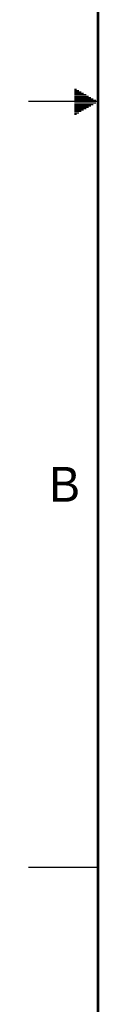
# Model space of a CAD drawing. Header units: inches. Extents: x 0 to 34, y 0 to 22.
# Tile 2 of 69: x 0 to 0.5, y 4.5 to 11.6. Entities that reach past the tile are written whole.
import ezdxf

# ---------------------------------------------------------------- set-up
doc = ezdxf.new("R2010")
doc.units = ezdxf.units.IN
doc.header["$LTSCALE"] = 1.87
doc.header["$MEASUREMENT"] = 0
doc.layers.get('0').update_dxf_attribs({"linetype": 'CONTINUOUS'})
doc.styles.get("Standard").update_dxf_attribs({"font": 'txt', "width": 0.8})

msp = doc.modelspace()

# ---------------------------------------------------------------- linework, layer by layer
at = {"color": 2, "linetype": 'CONTINUOUS'}
for p, q in [((0.3303, 11.09), (0.3441, 11.09)), ((0.3303, 11.08), (0.3614, 11.08)), ((0.3303, 11.07), (0.3788, 11.07)), ((0.3303, 11.06), (0.3961, 11.06)), ((0.3303, 11.05), (0.4134, 11.05)), ((0.3303, 11.04), (0.4307, 11.04)), ((0.5, 11), (0, 11)), ((0.3303, 11.03), (0.448, 11.03)), ((0.3303, 11.02), (0.4654, 11.02)), ((0.3303, 11.01), (0.4827, 11.01)), ((0.3303, 10.99), (0.4827, 10.99)), ((0.3303, 10.98), (0.4654, 10.98)), ((0.3303, 10.97), (0.448, 10.97)), ((0.3303, 10.96), (0.4307, 10.96)), ((0.3303, 10.95), (0.4134, 10.95)), ((0.3303, 10.94), (0.3961, 10.94)), ((0.3303, 10.93), (0.3788, 10.93)), ((0.3303, 10.92), (0.3614, 10.92)), ((0.3303, 10.91), (0.3441, 10.91)), ((0, 5.5), (0.5, 5.5))]:
    msp.add_line(p, q, dxfattribs=at)
at = {"color": 7, "linetype": 'CONTINUOUS', "const_width": 0.02}
msp.add_lwpolyline([(0.5, 21.5), (0.5, 0.5)], dxfattribs=at)

# ---------------------------------------------------------------- texts
at = {"color": 2, "linetype": 'CONTINUOUS'}
msp.add_text('B', height=0.25, dxfattribs=at).set_placement((0.1484, 8.1257))

doc.saveas('drawing.dxf')
